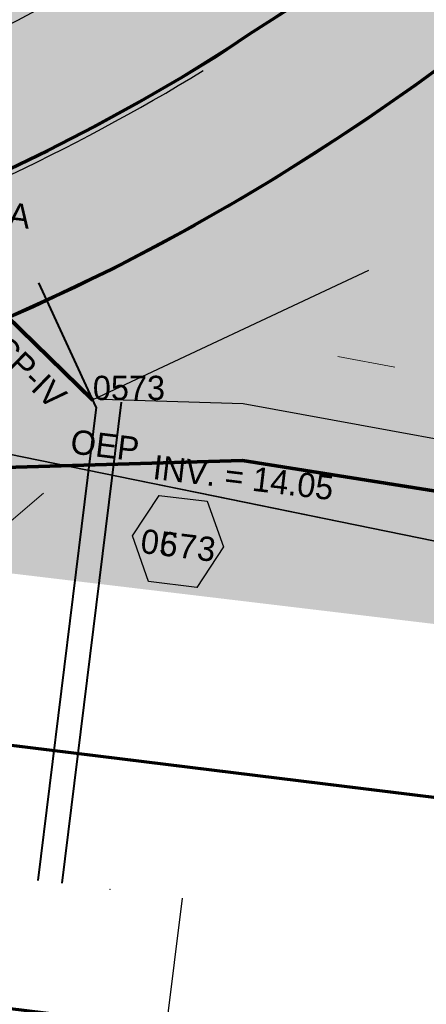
# Model space of a CAD drawing. Extents: x 1160061 to 2574774, y 200346 to 1150371.
# Tile 41 of 123: x 2483003 to 2483087, y 365908 to 366112. Entities that reach past the tile are written whole.
import ezdxf
from ezdxf.enums import TextEntityAlignment as Align

# ---------------------------------------------------------------- set-up
doc = ezdxf.new("R2010")
doc.units = 0
doc.header["$MEASUREMENT"] = 0
for name, color, linetype, lineweight in [('Exist Plan Preparation Watershed Blue', 5, 'Continuous', 30), ('Prop Drainage Structure Box Number Symbol CELL', 9, 'Continuous', 30), ('Prop Drainage Structure Drop Inlet Grate 2 Wide Slots and Flat Grates 840 20 Label', 9, 'Continuous', 30), ('Prop Drainage Structure Drop Inlet Grate 2 Wide Slots and Sag Grates 840 22 Label', 9, 'Continuous', 30), ('Prop Drainage Structure Pipe RCP 30in Class IV', 9, 'Continuous', 211), ('Prop Drainage Structure Pipe RCP 30in Class IV Label', 9, 'Continuous', 30), ('Prop Drainage Structure Pipe Stub Out CELL', 9, 'Continuous', 30), ('Prop Drainage Structure Tops and Inverts LABEL', 1, 'Continuous', 30), ('Prop Earthen Structure Ditch Flow Line', 6, 'Rdy Ditch Special Prp', 30), ('Prop Plan Preparation Grade to Drain Arrows CELL', 7, 'Continuous', 13), ('Prop Plan Preparation Watershed Pre Construction', 131, 'Continuous', 30)]:
    doc.layers.add(name, color=color, linetype=linetype, lineweight=lineweight)
for name, color, linetype, lineweight, plot in [('Scratch_Level_5', 6, 'Continuous', 0, False), ('Scratch_Level_6', 30, 'Continuous', 0, False), ('Scratch_Level_7', 9, 'Continuous', 0, False), ('Scratch_Level_8', 171, 'Continuous', 0, False)]:
    doc.layers.add(name, color=color, linetype=linetype, lineweight=lineweight, plot=plot)
doc.styles.add('Style-font001', font='font001.shx')
doc.styles.add('Style-font041', font='font041.shx')
doc.styles.add('Style-GEOMETRICFUTURA_211_M_L', font='GEOMETRICFUTURA_211_M_L.shx')
doc.linetypes.add('Rdy Ditch Special Prp', pattern='A,0.55,-0.2,[22,dgnlstyle-RdylsE.shx,S=0.001111,R=0,X=0,Y=0],-0.2,0.55', length=1.5)

# ---------------------------------------------------------------- blocks, each defined once
blk = doc.blocks.new('PROP TERMINATOR ARROW_212')
at = {"layer": 'Prop Plan Preparation Grade to Drain Arrows CELL', "extrusion": (0, 0, -1)}
blk.add_solid([(5.710468, 0.950265), (0, 0), (4.99999, 0), (5.710468, -0.950265)], dxfattribs=at)
blk = doc.blocks.new('PROP PLAN PREPARATION GRADE TO DRAIN ARROWS_52')
at = {"layer": 'Prop Plan Preparation Grade to Drain Arrows CELL'}
blk.add_line((-7.00001, 0), (4.99999, 0), dxfattribs=at)
blk.add_blockref('PROP TERMINATOR ARROW_212', (4.99999, 0), dxfattribs=at)
blk = doc.blocks.new('PROP TERMINATOR ARROW_230')
at = {"layer": 'Prop Plan Preparation Grade to Drain Arrows CELL'}
blk.add_solid([(-5.710468, 0.950265), (0, 0), (-4.99999, 0), (-5.710468, -0.950265)], dxfattribs=at)
blk = doc.blocks.new('PROP PLAN PREPARATION GRADE TO DRAIN ARROWS_60')
at = {"layer": 'Prop Plan Preparation Grade to Drain Arrows CELL'}
blk.add_line((-7.00001, 0), (4.99999, 0), dxfattribs=at)
blk.add_blockref('PROP TERMINATOR ARROW_230', (4.99999, 0), dxfattribs=at)
blk = doc.blocks.new('PROP DRAINAGE STRUCTURE BOX NUMBER SYMBOL_69')
at = {"layer": 'Scratch_Level_7', "flags": 128}
blk.add_lwpolyline([(-5.000009, 8.944294), (5.000009, 8.944294), (9.47214, 0), (5.000009, -8.944294), (-5.000009, -8.944294), (-9.47214, 0), (-5.000009, 8.944294)], dxfattribs=at)
at = {"layer": 'Scratch_Level_7', "insert": (0.250767, -0.827124), "char_height": 4.99999, "attachment_point": 5, "line_spacing_factor": 0.6, "style": 'Style-GEOMETRICFUTURA_211_M_L'}
blk.add_mtext('\\T1.051;0573', dxfattribs=at)
blk = doc.blocks.new('PROP DRAINAGE STRUCTURE BOX NUMBER SYMBOL_198')
at = {"layer": 'Prop Drainage Structure Box Number Symbol CELL', "flags": 128}
blk.add_lwpolyline([(-5.000009, 8.944294), (5.000009, 8.944294), (9.47214, 0), (5.000009, -8.944294), (-5.000009, -8.944294), (-9.47214, 0), (-5.000009, 8.944294)], dxfattribs=at)
at = {"layer": 'Prop Drainage Structure Box Number Symbol CELL', "insert": (0.250767, -0.827124), "char_height": 4.99999, "attachment_point": 5, "line_spacing_factor": 0.6, "style": 'Style-GEOMETRICFUTURA_211_M_L'}
blk.add_mtext('\\T1.051;0673', dxfattribs=at)
blk = doc.blocks.new('PROP DRAINAGE STRUCTURE PIPE STUB OUT_10')
at = {"layer": 'Prop Drainage Structure Pipe Stub Out CELL', "flags": 128}
blk.add_lwpolyline([(-0.01575, 0), (0, 0.01575), (0.01575, 0), (0, -0.01575), (-0.01575, 0)], dxfattribs=at)
at = {"layer": 'Prop Drainage Structure Pipe Stub Out CELL', "style": 'Style-font001'}
blk.add_text('SO', height=0.010368, dxfattribs=at).set_placement((0, 0), align=Align.MIDDLE_CENTER)

msp = doc.modelspace()

# ---------------------------------------------------------------- hatches: boundary and pattern name
at = {"layer": 'Scratch_Level_6'}
msp.add_hatch(color=256, dxfattribs=at).paths.add_polyline_path([(2483721.98, 365909.88), (2483546.8, 365927.24), (2483367.18, 365953.59), (2483252.8, 365967.27), (2483075.57, 365988.47), (2482885.08, 366011.26), (2482880.97, 366081.83), (2482929.15, 366106.71), (2482966.96, 366131.02), (2482987.28, 366157.32), (2483031.5, 366191.41), (2483081.26, 366218.97), (2483108.54, 366250.27), (2483220.18, 366344.4), (2483343.72, 366408.27), (2483468.57, 366411.46), (2483535.49, 366392), (2483613, 366363.43), (2483686.88, 366313.33), (2483728.72, 366244.73), (2483747.22, 366184.86), (2483747.07, 366108.25), (2483730.27, 365971.7)])

# ---------------------------------------------------------------- linework, layer by layer
msp.add_arc((2482818.09, 366465.74), 427.33, 275.7181, 301.4263)
at = {"layer": 'Exist Plan Preparation Watershed Blue', "color": 5, "linetype": 'Continuous', "lineweight": 70, "flags": 128}
for points in [[(2483095.21, 366105.78), (2483084.68, 366098.12), (2483074.86, 366091.28), (2483068.29, 366086.94), (2483055.71, 366078.89), (2483048.52, 366074.57), (2483036.64, 366067.81), (2483023.89, 366061.09), (2483014.49, 366056.42), (2483001.26, 366050.33), (2482978.52, 366067.57), (2482977.65, 366070.54), (2482977.65, 366070.54), (2482974.26, 366069.18), (2482986.39, 366074.19), (2482994.81, 366077.9), (2483008.83, 366084.6), (2483018.63, 366089.61), (2483027.6, 366094.6), (2483036.44, 366099.7), (2483043.53, 366103.98), (2483050.34, 366108.61), (2483059.12, 366114.15)], [(2483096.86, 366107.01), (2483085.03, 366098.35), (2483074.29, 366090.89), (2483063.71, 366083.91), (2483054.36, 366078.07), (2483045.9, 366073.03), (2483039.15, 366069.19), (2483032.38, 366065.5), (2483022.09, 366060.16), (2483005.8, 366052.37), (2482990.74, 366045.85), (2482981.09, 366042.01), (2482964.99, 366036.17), (2482965.49, 366035.4), (2482965.49, 366035.4), (2482976.47, 366018.55), (2483049, 366020.62), (2483097.13, 366013.01)]]:
    msp.add_lwpolyline(points, dxfattribs=at)
for points in [[(2482976.47, 366018.55), (2482978.88, 365964.66), (2483061.04, 365954.55), (2483196.11, 365937.93), (2483322.03, 365922.35), (2483310.13, 365964.2), (2483281.98, 365996.8), (2483237.49, 365991.43), (2483195.28, 365999.78), (2483161.61, 366004.96), (2483146.76, 366006.88), (2483097.13, 366013.01), (2483049, 366020.62), (2482976.47, 366018.55)], [(2483439.35, 365907.02), (2483422.03, 365882.26), (2483429.83, 365853.82), (2483309.19, 365869.59), (2483187.8, 365884.55), (2483012.9, 365906.06), (2482871.97, 365923.41), (2482848.82, 365926.26), (2482726.79, 365941.27), (2482737, 365952.17), (2482740.17, 365977.85), (2482734.42, 365994.5), (2482854.48, 365979.97), (2483061.04, 365954.55), (2483283.7, 365927.16), (2483322.03, 365922.35), (2483368.5, 365916.45), (2483439.35, 365907.02)]]:
    msp.add_lwpolyline(points, close=True, dxfattribs=at)
at = {"layer": 'Prop Drainage Structure Pipe RCP 30in Class IV'}
msp.add_line((2483018.14, 366033.13), (2482980.04, 366070.29), dxfattribs=at)
at = {"layer": 'Prop Earthen Structure Ditch Flow Line', "linetype": 'Rdy Ditch Special Prp', "ltscale": 50}
msp.add_line((2483074.99, 366059.86), (2483018.11, 366033.16), dxfattribs=at)
at = {"layer": 'Prop Earthen Structure Ditch Flow Line', "linetype": 'Rdy Ditch Special Prp', "ltscale": 50, "flags": 128}
msp.add_lwpolyline([(2483245.93, 365994.01), (2483197.69, 366006.45), (2483122.04, 366018.97), (2483049.13, 366032.31), (2483019.89, 366033.25)], dxfattribs=at)
at = {"layer": 'Prop Plan Preparation Watershed Pre Construction', "color": 200, "flags": 128}
for points in [[(2483102.1, 366146.42), (2483083.32, 366131.63), (2483070.28, 366121.97), (2483048.61, 366107.44), (2483033.54, 366098.03), (2483010.61, 366085.51), (2482994.62, 366077.82), (2482968.33, 366095.42), (2482988.5, 366104.64), (2483002.68, 366111.53), (2483015.56, 366118.54), (2483028.89, 366126.33), (2483042.37, 366135.11), (2483056.55, 366144.73), (2483074.02, 366158.17), (2483088.39, 366169.44)], [(2482996.91, 366112.41), (2482989.53, 366106.46), (2482980.04, 366098.63), (2482972.67, 366093.03), (2482964.9, 366087.65), (2482954.65, 366080.49), (2482949.84, 366077.74), (2482941.8, 366072.91), (2482937.17, 366070.26), (2482932.11, 366067.89), (2482922.54, 366063.2), (2482917.93, 366061.02), (2482912.14, 366058.54), (2482904.5, 366055.72), (2482927.74, 366030.14), (2482955.03, 366031.32), (2483043.69, 366013.31), (2483182.91, 365984.78)], [(2482642.9, 366006), (2482797.14, 365987.03), (2482823.28, 366018.85), (2482834.92, 366026.54), (2482865.73, 366037.89), (2482904.5, 366055.72), (2482927.74, 366030.14), (2482927.74, 366030.14), (2482955.03, 366031.32), (2483182.91, 365984.78), (2483216.08, 365971.52), (2483310.13, 365964.2), (2483322.03, 365922.35), (2483368.5, 365916.45), (2483570.4, 365888.4)]]:
    msp.add_lwpolyline(points, dxfattribs=at)
for points in [[(2482122.74, 366066.82), (2482118.36, 366011.95), (2482871.97, 365923.41), (2482842.89, 365880.62), (2483010.79, 365865.86), (2483048.19, 365861.65), (2483192.34, 365847.94), (2483296.51, 365836.9), (2483403.77, 365823.28), (2483605.26, 365797.14), (2483756.63, 365775.55), (2483838.82, 365763.53), (2483952.78, 365744.85), (2484040.14, 365724.59), (2484096.61, 365715.8), (2484109.76, 365800.29), (2483919.06, 365832.3), (2483715.34, 365866), (2483439.35, 365907.02), (2483368.5, 365916.45), (2482482.15, 366025.78), (2482293.49, 366048), (2482122.74, 366066.82)], [(2482823.28, 366018.85), (2482797.14, 365987.03), (2482908.27, 365973.22), (2483038.13, 365957.37), (2483199.47, 365937.52), (2483308.94, 365923.97), (2483322.03, 365922.35), (2483310.13, 365964.2), (2483236.44, 365968.97), (2483216.08, 365971.52), (2483182.91, 365984.78), (2482955.03, 366031.32), (2482927.74, 366030.14), (2482904.5, 366055.72), (2482868.35, 366039.08), (2482834.92, 366026.54), (2482823.28, 366018.85), (2482823.28, 366018.85)]]:
    msp.add_lwpolyline(points, close=True, dxfattribs=at)
at = {"layer": 'Scratch_Level_5', "lineweight": 40}
for p, q in [((2483018.82, 366031.66), (2483006.97, 366057.3)), ((2483023.99, 366032.7), (2483011.77, 365933.41)), ((2483018.82, 366031.66), (2483006.81, 365934.02))]:
    msp.add_line(p, q, dxfattribs=at)
at = {"layer": 'Scratch_Level_5', "lineweight": 30}
for p in [(2483025.49, 365840.17), (2483036.59, 365930.36)]:
    msp.add_line(p, (2483036.59, 365930.36), dxfattribs=at)
at = {"layer": 'Scratch_Level_6'}
msp.add_point((2483021.7, 365932.19), dxfattribs=at)

# ---------------------------------------------------------------- block references
at = {"layer": 'Prop Drainage Structure Box Number Symbol CELL', "rotation": 353.002296}
msp.add_blockref('PROP DRAINAGE STRUCTURE BOX NUMBER SYMBOL_198', (2483035.69, 366003.96), dxfattribs=at)
at = {"layer": 'Prop Drainage Structure Pipe Stub Out CELL', "rotation": 200}
msp.add_blockref('PROP DRAINAGE STRUCTURE PIPE STUB OUT_10', (2483018.14, 366033.13), dxfattribs=at)
at = {"layer": 'Prop Plan Preparation Grade to Drain Arrows CELL'}
for name, p, rotation in [('PROP PLAN PREPARATION GRADE TO DRAIN ARROWS_52', (2483073.53, 366041.19), 169.20985), ('PROP PLAN PREPARATION GRADE TO DRAIN ARROWS_60', (2483004.15, 366010.66), 40.158199)]:
    msp.add_blockref(name, p, dxfattribs=dict(at, rotation=rotation))
at = {"layer": 'Scratch_Level_7', "rotation": 353.002296}
msp.add_blockref('PROP DRAINAGE STRUCTURE BOX NUMBER SYMBOL_69', (2483035.69, 366003.96), dxfattribs=at)

# ---------------------------------------------------------------- texts
at = {"layer": 'Prop Drainage Structure Drop Inlet Grate 2 Wide Slots and Flat Grates 840 20 Label', "style": 'Style-GEOMETRICFUTURA_211_M_L'}
msp.add_text('2GI-A', height=5, rotation=353.0023, dxfattribs=at).set_placement((2482996.56, 366071.99), align=Align.MIDDLE_CENTER)
at = {"layer": 'Prop Drainage Structure Drop Inlet Grate 2 Wide Slots and Sag Grates 840 22 Label', "style": 'Style-GEOMETRICFUTURA_211_M_L'}
msp.add_text('OEP', height=5, rotation=353.0023, dxfattribs=at).set_placement((2483020.63, 366023.77), align=Align.MIDDLE_CENTER)
at = {"layer": 'Prop Drainage Structure Pipe RCP 30in Class IV Label', "style": 'Style-GEOMETRICFUTURA_211_M_L'}
msp.add_text('30" RCP-IV', height=5, rotation=315.7159, dxfattribs=at).set_placement((2482999.11, 366044.71), align=Align.MIDDLE_CENTER)
at = {"layer": 'Prop Drainage Structure Tops and Inverts LABEL', "insert": (2483030.92, 366021.82), "char_height": 5, "attachment_point": 1, "rotation": 353.2393, "line_spacing_factor": 0.6, "style": 'Style-GEOMETRICFUTURA_211_M_L'}
msp.add_mtext('INV. = 14.05', dxfattribs=at)
at = {"layer": 'Scratch_Level_8', "linetype": 'Continuous', "style": 'Style-font041'}
msp.add_text('0573', height=5, dxfattribs=at).set_placement((2483018.14, 366038.13), align=Align.TOP_LEFT)

doc.saveas('drawing.dxf')
